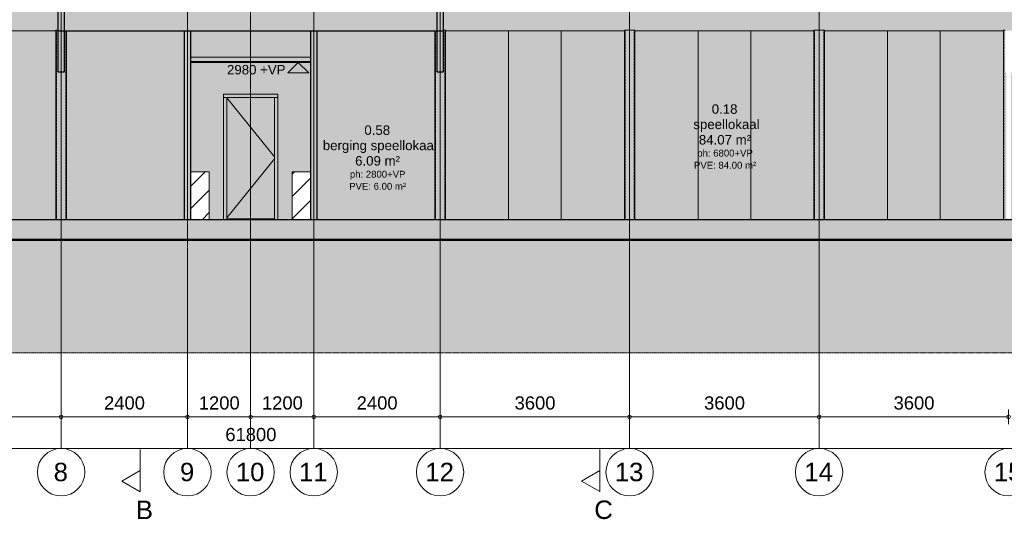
# Model space of a CAD drawing. Header units: millimetres. Extents: x -85630 to 257083, y -5697 to 14715.
# Tile 78 of 93: x 189212 to 207919, y -5694 to 3790. Entities that reach past the tile are written whole.
import ezdxf

# ---------------------------------------------------------------- set-up
doc = ezdxf.new("R2010")
doc.units = ezdxf.units.MM
for name, pattern in [('HAZ_hartlijn', [8, 5, -1, 1, -1]), ('Hidden', [7.14375, 4.7625, -2.38125]), ('THO_hartlijn', [8, 5, -1, 1, -1]), ('THO_hhidden', [2.5, 1.5, -1]), ('THO_hidden', [6, 3, -3]), ('THO_stramienlijn', [20, 17, -1.5, 0, -1.5])]:
    doc.linetypes.add(name, pattern=pattern)
for name, color, linetype, lineweight in [('A-ANNO-DIMS', 7, 'Continuous', 13), ('A-ANNO-DIMS-100', 7, 'Continuous', 13), ('A-AREA-IDEN', 7, 'Continuous', 13), ('A-CLNG', 7, 'Continuous', 13), ('A-CLNG-PATT', 7, 'Continuous', 13), ('A-DETL-GENF', 7, 'Continuous', 13), ('A-DOOR', 7, 'Continuous', 13), ('A-FLOR', 7, 'Continuous', 18), ('A-FLOR-LEVL', 7, 'Continuous', 13), ('A-FLOR-PATT', 7, 'Continuous', 25), ('A-GENM', 7, 'Continuous', 13), ('A-WALL-PATT', 7, 'Continuous', 25), ('C-TOPO', 7, 'Continuous', 13), ('C-TOPO-PATT', 7, 'Continuous', 50), ('G-ANNO-DIMS', 7, 'Continuous', 13), ('I-WALL', 7, 'Continuous', 18), ('S-COLS', 7, 'Continuous', 13), ('S-GRID', 7, 'Continuous', 13), ('S-GRID-IDEN', 7, 'Continuous', 13)]:
    doc.layers.add(name, color=color, linetype=linetype, lineweight=lineweight)
doc.layers.add('G-ANNO-SYMB', color=7, linetype='THO_hidden', lineweight=13, true_color=0xff8040)
doc.styles.add('Arial', font='arial.ttf', dxfattribs={"height": 250})
doc.styles.add('Arial_1', font='arial.ttf', dxfattribs={"height": 180})
doc.styles.add('Arial_2', font='arial.ttf', dxfattribs={"height": 350})
doc.styles.add('Arial_3', font='arial.ttf', dxfattribs={"height": 130})
doc.dimstyles.new('THO_25_-_transparant', dxfattribs={"dimscale": 304.8, "dimtxt": 0.836827, "dimasz": 0.229659, "dimexe": 0.459318, "dimexo": 0.0625, "dimgap": 0.213255, "dimtad": 1, "dimdec": 3, "dimlfac": 304.8, "dimrnd": 0.001, "dimdsep": 46, "dimtxsty": 'Arial', "dimblk1": 'DOTBLANK', "dimblk2": 'DOTBLANK', "dimsah": 1, "dimcen": 0.09, "dimdle": 0.229659, "dimazin": 0, "dimtfac": 1, "dimtdec": 4, "dimtix": 1, "dimtmove": 0, "dimatfit": 3, "dimfxl": 0.001507, "dimfxlon": 1, "dimtvp": 1, "dimtolj": 1, "dimtzin": 0, "dimarcsym": 2})
pattern_1 = [(45, (19207.56, -376), (-212.132, 212.132), [])]

# ---------------------------------------------------------------- blocks, each defined once
blk = doc.blocks.new('NLRS_28_SCO_UN_koker_gen_bcb - K200_200_12_5-2195922-01 doorsnede EE _plotview_')
at = {"layer": 'S-COLS', "linetype": 'Hidden', "true_color": 0x7186a5}
blk.add_hatch(color=252, dxfattribs=at).paths.add_polyline_path([(30199.635701, 0), (30199.635701, 3590), (29999.635701, 3590), (29999.635701, 0)])
at = {"layer": 'S-COLS'}
for p, q in [((29999.635701, 3590), (29999.635701, 0)), ((30199.635701, 3590), (29999.635701, 3590)), ((30199.635701, 3590), (30199.635701, 0))]:
    blk.add_line(p, q, dxfattribs=at)
at = {"layer": 'S-COLS', "linetype": 'Hidden'}
for p, q in [((30012.135701, 0), (30012.135701, 3590)), ((30187.135701, 3590), (30187.135701, 0))]:
    blk.add_line(p, q, dxfattribs=at)
blk = doc.blocks.new('NLRS_01_GM_WPB_dummy placeholder_gen_tho - garderobe 3150x350x900-2383201-01 doorsnede EE _plotview_')
at = {"layer": 'A-GENM', "true_color": 0x808080}
h = blk.add_hatch(dxfattribs=at)
h.set_pattern_fill('FP_21', color=8, style=0, pattern_type=2)
h.set_pattern_definition(pattern_1)
h.paths.add_polyline_path([(40112.135701, 0), (40112.135701, 900), (39762.135701, 900), (39762.135701, 0)])
at = {"layer": 'A-GENM', "linetype": 'THO_hhidden'}
for p, q in [((40112.135701, 900), (39762.135701, 900)), ((39762.135701, 900), (39762.135701, 0)), ((40112.135701, 0), (40112.135701, 900)), ((39762.135701, 0), (40112.135701, 0))]:
    blk.add_line(p, q, dxfattribs=at)
blk = doc.blocks.new('NLRS_01_GM_WPB_dummy placeholder_gen_tho - garderobe 3150x350x900-V191-01 doorsnede EE _plotview_')
at = {"layer": 'A-GENM', "true_color": 0x808080}
h = blk.add_hatch(dxfattribs=at)
h.set_pattern_fill('FP_21', color=8, style=0, pattern_type=2)
h.set_pattern_definition(pattern_1)
h.paths.add_polyline_path([(41687, 0), (42037, 0), (42037, 900), (41687, 900), (41687, 69)])
at = {"layer": 'A-GENM', "linetype": 'THO_hhidden'}
for p, q in [((42037, 900), (41687, 900)), ((41687, 900), (41687, 0)), ((42037, 0), (42037, 900)), ((41687, 0), (42037, 0))]:
    blk.add_line(p, q, dxfattribs=at)
blk = doc.blocks.new('NLRS_32_DO_WB_binnen deurkozijn hout_gen_tho - 930x2315 enkel_ rechtsdraaiend-2384654-01 doorsnede EE _plotview_')
at = {"layer": 'A-DOOR', "true_color": 0x7f7f7f}
blk.add_hatch(color=8, dxfattribs=at).paths.add_polyline_path([(40903, 0), (41350, 0), (41350, 10), (40450, 10), (40450, 0)])
blk = doc.blocks.new('NLRS_32_DO_WPB_binnen deurkozijn hout_gen_tho - enkele deur_ rechtsdraaiend-1905093-01 doorsnede EE _plotview_')
at = {"layer": 'A-DOOR', "true_color": 0xfafafa}
for points in [[(40383, 2310), (41417, 2310), (41417, 2377), (40383, 2377)], [(40383, 0), (40450, 0), (40450, 2310), (40383, 2310), (40383, 69)], [(41417, 0), (41417, 2310), (41350, 2310), (41350, 0)]]:
    blk.add_hatch(color=7, dxfattribs=at).paths.add_polyline_path(points)
at = {"layer": 'A-DOOR'}
for p, q in [((41417, 2310), (40383, 2310)), ((40450, 2310), (40383, 2310)), ((40450, 2310), (40450, 0)), ((41350, 0), (41350, 2310)), ((41417, 2310), (41350, 2310))]:
    blk.add_line(p, q, dxfattribs=at)
blk = doc.blocks.new('NLRS_32_DO_UN_deur_gen_tho - dichte deur_ rechtsdraaiend-1905095-01 doorsnede EE _plotview_')
at = {"layer": 'A-GENM', "true_color": 0xfafafa}
blk.add_hatch(color=7, dxfattribs=at).paths.add_polyline_path([(41350, 10), (41350, 2310), (40450, 2310), (40450, 10), (40903, 10)])
at = {"layer": 'A-GENM'}
for p, q in [((40450, 2306), (41350, 1186)), ((40450, 2306), (41350, 1186)), ((41350, 1149), (40450, 29)), ((41350, 1149), (40450, 29)), ((40450, 10), (41350, 10))]:
    blk.add_line(p, q, dxfattribs=at)
blk = doc.blocks.new('NLRS_28_SCO_UN_koker_gen_bcb - K200_200_12_5-V202-01 doorsnede EE _plotview_')
at = {"layer": 'S-COLS', "linetype": 'Hidden', "true_color": 0x7186a5}
blk.add_hatch(color=252, dxfattribs=at).paths.add_polyline_path([(37243, 0), (37400, 0), (37400, 3580), (37362, 3580), (37362, 2800), (37237, 2800), (37237, 3590), (37200, 3590), (37200, 0)])
at = {"layer": 'S-COLS'}
for p, q in [((37200, 3590), (37200, 0)), ((37237, 3590), (37200, 3590)), ((37400, 3580), (37400, 0))]:
    blk.add_line(p, q, dxfattribs=at)
at = {"layer": 'S-COLS', "linetype": 'Hidden'}
for p, q in [((37212, 0), (37212, 3590)), ((37387, 3580), (37387, 0))]:
    blk.add_line(p, q, dxfattribs=at)
blk = doc.blocks.new('NLRS_28_SCO_UN_koker_gen_bcb - K200_200_12_5-V203-01 doorsnede EE _plotview_')
at = {"layer": 'S-COLS', "linetype": 'Hidden', "true_color": 0x7186a5}
blk.add_hatch(color=252, dxfattribs=at).paths.add_polyline_path([(44562, 0), (44600, 0), (44600, 3590), (44562, 3590), (44562, 2800), (44437, 2800), (44437, 3580), (44400, 3580), (44400, 0)])
at = {"layer": 'S-COLS'}
for p, q in [((44400, 3580), (44400, 0)), ((44600, 3590), (44562, 3590)), ((44600, 3590), (44600, 0))]:
    blk.add_line(p, q, dxfattribs=at)
at = {"layer": 'S-COLS', "linetype": 'Hidden'}
for p, q in [((44412, 0), (44412, 3580)), ((44587, 3590), (44587, 0))]:
    blk.add_line(p, q, dxfattribs=at)
blk = doc.blocks.new('NLRS_28_SCO_UN_koker_gen_bcb - K200_200_12_5-V205-01 doorsnede EE _plotview_')
at = {"layer": 'S-COLS', "linetype": 'Hidden', "true_color": 0x7186a5}
h = blk.add_hatch(color=252, dxfattribs=at)
h.paths.add_polyline_path([(55200, 0), (55268, 0), (55268, 25), (55255, 25), (55255, 2702), (55268, 2702), (55268, 2727), (55250, 2727), (55250, 2800), (55237, 2800), (55237, 3590), (55200, 3590), (55200, 69)])
h.paths.add_polyline_path([(55332, 0), (55400, 0), (55400, 2980), (55362, 2980), (55362, 3080), (55400, 3080), (55400, 3580), (55362, 3580), (55362, 2800), (55349, 2800), (55349, 2727), (55332, 2727), (55332, 2702), (55345, 2702), (55345, 25), (55332, 25)])
at = {"layer": 'S-COLS'}
for p, q in [((55200, 3590), (55200, 0)), ((55237, 3590), (55200, 3590)), ((55400, 3580), (55400, 3080)), ((55400, 2980), (55400, 0))]:
    blk.add_line(p, q, dxfattribs=at)
at = {"layer": 'S-COLS', "linetype": 'Hidden'}
for p, q in [((55212, 0), (55212, 3590)), ((55387, 3580), (55387, 3080)), ((55387, 2980), (55387, 0))]:
    blk.add_line(p, q, dxfattribs=at)
blk = doc.blocks.new('NLRS_01_DI_UN_afbreeklijn_gen_tho - afbreeklijn-2412068-01 doorsnede EE _plotview_')
at = {"layer": 'A-DETL-GENF', "linetype": 'HAZ_hartlijn', "lineweight": 18}
blk.add_line((82280, -2533), (-481, -2533), dxfattribs=at)
blk = doc.blocks.new('Section - Horizontaal links-23535-01 doorsnede EE _plotview_')
at = {"layer": 'G-ANNO-SYMB', "color": 7, "linetype": 'Continuous'}
for p, q in [((38450, 13973), (38800, 14173)), ((38800, 14173), (38800, 13773)), ((38800, 13773), (38450, 13973))]:
    blk.add_line(p, q, dxfattribs=at)
at = {"layer": 'G-ANNO-SYMB', "color": 7, "linetype": 'Continuous', "lineweight": 18}
blk.add_line((38800, 14173), (38800, 13373), dxfattribs=at)
blk = doc.blocks.new('Grid - Stramienbol 9_0mm-3500-01 doorsnede EE _plotview_')
at = {"layer": 'S-GRID-IDEN'}
blk.add_circle((9999.635701, -4800), 450, dxfattribs=at)
blk = doc.blocks.new('DIMBLOCK64-01 doorsnede EE _plotview_')
at = {"layer": 'A-ANNO-DIMS-100'}
for p, q in [((162700, -4350), (162700, -4210)), ((224500, -4350), (224500, -4210)), ((162630, -4350), (224570, -4350)), ((162700, -4350), (162700, -4490)), ((224500, -4350), (224500, -4490))]:
    blk.add_line(p, q, dxfattribs=at)
for centre in [(162700, -4350), (224500, -4350)]:
    blk.add_circle(centre, 35, dxfattribs=at)
at = {"layer": 'A-ANNO-DIMS-100', "color": 0, "insert": (193119, -3960), "char_height": 250, "width": 1153.68, "attachment_point": 1, "line_spacing_factor": 0.941778, "style": 'Arial'}
blk.add_mtext('61800', dxfattribs=at)
blk = doc.blocks.new('_DotBlank')
at = {"color": 0, "linetype": 'ByBlock', "lineweight": -2}
blk.add_line((-0.5, 0), (-1, 0), dxfattribs=at)
blk.add_circle((0, 0), 0.5, dxfattribs=at)
blk = doc.blocks.new('DIMBLOCK71-01 doorsnede EE _plotview_')
at = {"layer": 'A-ANNO-DIMS-100'}
for p, q in [((186400, -3750), (186400, -3610)), ((190000, -3750), (190000, -3610)), ((186400, -3750), (190000, -3750)), ((186400, -3750), (186400, -3890)), ((190000, -3750), (190000, -3890))]:
    blk.add_line(p, q, dxfattribs=at)
for centre in [(186400, -3750), (190000, -3750)]:
    blk.add_circle(centre, 35, dxfattribs=at)
at = {"layer": 'A-ANNO-DIMS-100', "color": 0, "insert": (187815, -3360), "char_height": 250, "width": 922.94, "attachment_point": 1, "line_spacing_factor": 0.941778, "style": 'Arial'}
blk.add_mtext('3600', dxfattribs=at)
blk = doc.blocks.new('DIMBLOCK72-01 doorsnede EE _plotview_')
at = {"layer": 'A-ANNO-DIMS-100'}
for p, q in [((190000, -3750), (190000, -3610)), ((192400, -3750), (192400, -3610)), ((190000, -3750), (192400, -3750)), ((190000, -3750), (190000, -3890)), ((192400, -3750), (192400, -3890))]:
    blk.add_line(p, q, dxfattribs=at)
for centre in [(190000, -3750), (192400, -3750)]:
    blk.add_circle(centre, 35, dxfattribs=at)
at = {"layer": 'A-ANNO-DIMS-100', "color": 0, "insert": (190815, -3360), "char_height": 250, "width": 922.94, "attachment_point": 1, "line_spacing_factor": 0.941778, "style": 'Arial'}
blk.add_mtext('2400', dxfattribs=at)
blk = doc.blocks.new('DIMBLOCK73-01 doorsnede EE _plotview_')
at = {"layer": 'A-ANNO-DIMS-100'}
for p, q in [((192400, -3750), (192400, -3610)), ((193600, -3750), (193600, -3610)), ((192400, -3750), (193600, -3750)), ((192400, -3750), (192400, -3890)), ((193600, -3750), (193600, -3890))]:
    blk.add_line(p, q, dxfattribs=at)
for centre in [(192400, -3750), (193600, -3750)]:
    blk.add_circle(centre, 35, dxfattribs=at)
at = {"layer": 'A-ANNO-DIMS-100', "color": 0, "insert": (192615, -3360), "char_height": 250, "width": 922.94, "attachment_point": 1, "line_spacing_factor": 0.941778, "style": 'Arial'}
blk.add_mtext('1200', dxfattribs=at)
blk = doc.blocks.new('DIMBLOCK74-01 doorsnede EE _plotview_')
at = {"layer": 'A-ANNO-DIMS-100'}
for p, q in [((193600, -3750), (193600, -3610)), ((194800, -3750), (194800, -3610)), ((193600, -3750), (194800, -3750)), ((193600, -3750), (193600, -3890)), ((194800, -3750), (194800, -3890))]:
    blk.add_line(p, q, dxfattribs=at)
for centre in [(193600, -3750), (194800, -3750)]:
    blk.add_circle(centre, 35, dxfattribs=at)
at = {"layer": 'A-ANNO-DIMS-100', "color": 0, "insert": (193815, -3360), "char_height": 250, "width": 922.94, "attachment_point": 1, "line_spacing_factor": 0.941778, "style": 'Arial'}
blk.add_mtext('1200', dxfattribs=at)
blk = doc.blocks.new('DIMBLOCK75-01 doorsnede EE _plotview_')
at = {"layer": 'A-ANNO-DIMS-100'}
for p, q in [((194800, -3750), (194800, -3610)), ((197200, -3750), (197200, -3610)), ((194800, -3750), (197200, -3750)), ((194800, -3750), (194800, -3890)), ((197200, -3750), (197200, -3890))]:
    blk.add_line(p, q, dxfattribs=at)
for centre in [(194800, -3750), (197200, -3750)]:
    blk.add_circle(centre, 35, dxfattribs=at)
at = {"layer": 'A-ANNO-DIMS-100', "color": 0, "insert": (195615, -3360), "char_height": 250, "width": 922.94, "attachment_point": 1, "line_spacing_factor": 0.941778, "style": 'Arial'}
blk.add_mtext('2400', dxfattribs=at)
blk = doc.blocks.new('DIMBLOCK76-01 doorsnede EE _plotview_')
at = {"layer": 'A-ANNO-DIMS-100'}
for p, q in [((197200, -3750), (197200, -3610)), ((200800, -3750), (200800, -3610)), ((197200, -3750), (200800, -3750)), ((197200, -3750), (197200, -3890)), ((200800, -3750), (200800, -3890))]:
    blk.add_line(p, q, dxfattribs=at)
for centre in [(197200, -3750), (200800, -3750)]:
    blk.add_circle(centre, 35, dxfattribs=at)
at = {"layer": 'A-ANNO-DIMS-100', "color": 0, "insert": (198615, -3360), "char_height": 250, "width": 922.94, "attachment_point": 1, "line_spacing_factor": 0.941778, "style": 'Arial'}
blk.add_mtext('3600', dxfattribs=at)
blk = doc.blocks.new('DIMBLOCK77-01 doorsnede EE _plotview_')
at = {"layer": 'A-ANNO-DIMS-100'}
for p, q in [((200800, -3750), (200800, -3610)), ((204400, -3750), (204400, -3610)), ((200800, -3750), (204400, -3750)), ((200800, -3750), (200800, -3890)), ((204400, -3750), (204400, -3890))]:
    blk.add_line(p, q, dxfattribs=at)
for centre in [(200800, -3750), (204400, -3750)]:
    blk.add_circle(centre, 35, dxfattribs=at)
at = {"layer": 'A-ANNO-DIMS-100', "color": 0, "insert": (202215, -3360), "char_height": 250, "width": 922.94, "attachment_point": 1, "line_spacing_factor": 0.941778, "style": 'Arial'}
blk.add_mtext('3600', dxfattribs=at)
blk = doc.blocks.new('DIMBLOCK78-01 doorsnede EE _plotview_')
at = {"layer": 'A-ANNO-DIMS-100'}
for p, q in [((204400, -3750), (204400, -3610)), ((208000, -3750), (208000, -3610)), ((204400, -3750), (208000, -3750)), ((204400, -3750), (204400, -3890)), ((208000, -3750), (208000, -3890))]:
    blk.add_line(p, q, dxfattribs=at)
for centre in [(204400, -3750), (208000, -3750)]:
    blk.add_circle(centre, 35, dxfattribs=at)
at = {"layer": 'A-ANNO-DIMS-100', "color": 0, "insert": (205815, -3360), "char_height": 250, "width": 922.94, "attachment_point": 1, "line_spacing_factor": 0.941778, "style": 'Arial'}
blk.add_mtext('3600', dxfattribs=at)
blk = doc.blocks.new('Spot Elevations - arrow below 13mm-1358115-01 doorsnede EE _plotview_')
at = {"layer": 'G-ANNO-DIMS'}
for p, q in [((23324.759169, 6770), (23524.759169, 6970)), ((23324.759169, 6970), (23724.759169, 6970)), ((23524.759169, 6970), (23724.759169, 6770)), ((23724.759169, 6770), (23324.759169, 6770))]:
    blk.add_line(p, q, dxfattribs=at)

msp = doc.modelspace()

# ---------------------------------------------------------------- hatches: boundary and pattern name
at = {"layer": 'A-CLNG', "true_color": 0xebebeb}
msp.add_hatch(color=7, dxfattribs=at).paths.add_polyline_path([(192462.3338148, 2980), (194737.3338148, 2980), (194737.3338148, 2995), (192462.3338148, 2995)])
at = {"layer": 'A-CLNG-PATT', "true_color": 0xc8ffff}
msp.add_hatch(color=7, dxfattribs=at).paths.add_polyline_path([(192462.3338148, 2995), (194737.3338148, 2995), (194737.3338148, 3080), (192462.3338148, 3080)])
at = {"layer": 'A-FLOR', "true_color": 0x7f7f7f}
h = msp.add_hatch(color=8, dxfattribs=at)
h.paths.add_polyline_path([(161370.5589453, 3580), (164227.4928897, 3580), (164227.4928897, 3990), (161370.5589453, 3990)])
h.paths.add_polyline_path([(225821.30548, 3580), (225821.30548, 3990), (222972.8074489, 3990), (222972.8074489, 3580), (225537.4379181, 3580)])
h.paths.add_polyline_path([(170737.3338148, 3580), (176899.8338148, 3580), (176899.8338148, 3990), (170737.3338148, 3990), (170737.3338148, 3950.5146656)])
h.paths.add_polyline_path([(217662.9665238, 3580), (217662.9665238, 3990), (210299.8338148, 3990), (210299.8338148, 3580), (217553.7841419, 3580)])
h.paths.add_polyline_path([(179099.8338148, 3580), (179262.3338148, 3580), (179262.3338148, 3990), (179099.8338148, 3990)])
h.paths.add_polyline_path([(189937.3338148, 3580), (197262.3338148, 3580), (197261.9974608, 3990), (189937.3338148, 3990), (189937.3338148, 3950.5146656)])
h.paths.add_polyline_path([(208099.8338148, 3580), (208099.8338148, 3990), (207937.3338148, 3990), (207937.3338148, 3580)])
msp.add_hatch(color=8, dxfattribs=at).paths.add_polyline_path([(224206.8289554, -390), (224477.0574301, -390), (224477.0574301, 0), (162723.1052483, 0), (162723.1052483, -390), (223541.5244741, -390)])
at = {"layer": 'A-FLOR-PATT', "true_color": 0xf0f0f0}
for points in [[(182957.9511118, 3580), (186299.8338148, 3580), (186299.8338148, 3590), (186499.8338148, 3590), (186499.8338148, 3580), (189899.8338148, 3580), (189899.8338148, 3590), (189937.3338148, 3590), (189937.3338148, 3990), (179262.3338148, 3990), (179262.3338148, 3590), (179299.8338148, 3590), (179299.8338148, 3580), (182699.8338148, 3580), (182699.8338148, 3590), (182899.8338148, 3590), (182899.8338148, 3580)], [(201586.4765895, 3580), (204299.8338148, 3580), (204299.8338148, 3590), (204499.8338148, 3590), (204499.8338148, 3580), (207899.8338148, 3580), (207899.8338148, 3590), (207937.3338148, 3590), (207937.3338148, 3990), (197262.3338148, 3990), (197262.3338148, 3590), (197299.8338148, 3590), (197299.8338148, 3580), (200699.8338148, 3580), (200699.8338148, 3590), (200899.8338148, 3590), (200899.8338148, 3580)]]:
    msp.add_hatch(color=7, dxfattribs=at).paths.add_polyline_path(points)
at = {"layer": 'A-WALL-PATT', "lineweight": 18, "true_color": 0xafafaf}
for points in [[(189943.6481659, 2800), (190062.3338148, 2800), (190062.3338148, 7800), (189937.3338148, 7800), (189937.3338148, 2800)], [(197262.3338148, 2800), (197262.3338148, 7570), (197137.3338148, 7570), (197137.3338148, 2800)], [(192337.3338148, 0), (192462.3338148, 0), (192462.3338148, 3580), (192337.3338148, 3580), (192337.3338148, 68.8502957)], [(194737.3338148, 0), (194862.3338148, 0), (194862.3338148, 3580), (194737.3338148, 3580), (194737.3338148, 68.8502957)]]:
    msp.add_hatch(color=253, dxfattribs=at).paths.add_polyline_path(points)
at = {"layer": 'A-WALL-PATT', "lineweight": 18, "true_color": 0xf0f0f0}
for points in [[(189610.9959253, 0), (189899.8338148, 0), (189899.8338148, 3580), (188699.8338148, 3580), (188699.8338148, 0)], [(190276.3004066, 0), (192337.3338148, 0), (192337.3338148, 3580), (190099.8338148, 3580), (190099.8338148, 0)], [(194862.3338148, 0), (197099.8338148, 0), (197099.8338148, 3580), (194862.3338148, 3580), (194862.3338148, 68.8502957)], [(197594.6497015, 0), (198499.8338148, 0), (198499.8338148, 3580), (197299.8338148, 3580), (197299.8338148, 0)], [(206908.9124403, 0), (207899.8338148, 0), (207899.8338148, 3580), (206699.8338148, 3580), (206699.8338148, 0)]]:
    msp.add_hatch(color=7, dxfattribs=at).paths.add_polyline_path(points)
h = msp.add_hatch(color=7, dxfattribs=at)
h.paths.add_polyline_path([(202099.8338148, 0), (202099.8338148, 3580), (200899.8338148, 3580), (200899.8338148, 0)])
h.paths.add_polyline_path([(200699.8338148, 0), (200699.8338148, 3580), (199499.8338148, 3580), (199499.8338148, 0)])
h = msp.add_hatch(color=7, dxfattribs=at)
h.paths.add_polyline_path([(203099.8338148, 0), (204299.8338148, 0), (204299.8338148, 3580), (203099.8338148, 3580), (203099.8338148, 68.8502957)])
h.paths.add_polyline_path([(205578.3034776, 0), (205699.8338148, 0), (205699.8338148, 3580), (204499.8338148, 3580), (204499.8338148, 0), (205245.651237, 0)])
at = {"layer": 'C-TOPO-PATT', "lineweight": 13, "true_color": 0xc0c0c0}
msp.add_hatch(color=9, dxfattribs=at).paths.add_polyline_path([(196264.0407388, -2533), (234980.6035672, -2533), (234980.6035672, -63), (224477.0574301, -63), (224477.0574301, -390), (162723.1052483, -390), (162723.1052483, -63), (152219.0640624, -63), (152219.0640624, -2533), (193602.8228134, -2533)])
at = {"layer": 'I-WALL', "true_color": 0xd7e6e6}
h = msp.add_hatch(color=254, dxfattribs=at)
h.paths.add_polyline_path([(193082.8338148, 0), (193082.8338148, 2377), (194116.8338148, 2377), (194116.8338148, 0), (194387.3338148, 0), (194387.3338148, 900), (194737.3338148, 900.6355178), (194737.3338148, 2980), (192462.3338148, 2980), (192462.3338148, 900), (192812.3338148, 900), (192812.3338148, 0)])
h.paths.add_polyline_path([(192720.2307392, 3080), (194737.3338148, 3080), (194737.3338148, 3580), (192462.3338148, 3580), (192462.3338148, 3080)])
for points in [[(199499.8338148, 0), (199499.8338148, 3580), (198499.8338148, 3580), (198499.8338148, 0), (198925.2586641, 0)], [(203099.8338148, 0), (203099.8338148, 3580), (202099.8338148, 3580), (202099.8338148, 0)], [(205699.8338148, 0), (206699.8338148, 0), (206699.8338148, 3580), (205699.8338148, 3580), (205699.8338148, 68.8502957)]]:
    msp.add_hatch(color=254, dxfattribs=at).paths.add_polyline_path(points)

# ---------------------------------------------------------------- linework, layer by layer
at = {"layer": 'A-CLNG'}
for p, q in [((194737.3338148, 3080), (192462.3338148, 3080)), ((194737.3338148, 2995), (192462.3338148, 2995)), ((192462.3338148, 2980), (194737.3338148, 2980))]:
    msp.add_line(p, q, dxfattribs=at)
at = {"layer": 'A-FLOR', "lineweight": 25}
for p, q in [((197262.3338148, 3580), (197262.3338148, 3990)), ((189937.3338148, 3580), (197262.3338148, 3580)), ((162722.6254316, 0), (224477.042198, 0))]:
    msp.add_line(p, q, dxfattribs=at)
at = {"layer": 'A-FLOR'}
for p, q in [((189899.8338148, 3580), (186499.8338148, 3580)), ((199499.8338148, 3580), (197299.8338148, 3580)), ((204299.8338148, 3580), (200899.8338148, 3580))]:
    msp.add_line(p, q, dxfattribs=at)
at = {"layer": 'A-FLOR-LEVL', "color": 5, "linetype": 'THO_stramienlijn', "true_color": 0x0000ff}
msp.add_line((152573.3532355, 0), (234679.3367399, 0), dxfattribs=at)
at = {"layer": 'C-TOPO', "lineweight": 50}
msp.add_line((224477.0574301, -390), (162723.1052483, -390), dxfattribs=at)
at = {"layer": 'G-ANNO-SYMB', "color": 16, "linetype": 'THO_hartlijn', "lineweight": 18, "true_color": 0x800000}
for p, q in [((200234.9790687, -4559.0966484), (200234.9790687, -5169.4074583)), ((191500.1981138, -4705.3280072), (191500.1981138, -5170.9317343))]:
    msp.add_line(p, q, dxfattribs=at)
at = {"layer": 'I-WALL', "lineweight": 25}
for p, q in [((189937.3338148, 7800), (189937.3338148, 2800)), ((190062.3338148, 2800), (190062.3338148, 7800)), ((197137.3338148, 7570), (197137.3338148, 2800)), ((197262.3338148, 2800), (197262.3338148, 7570)), ((192337.3338148, 3580), (192337.3338148, 0)), ((192462.3338148, 0), (192462.3338148, 3580)), ((194737.3338148, 3580), (194737.3338148, 0)), ((194862.3338148, 0), (194862.3338148, 3580)), ((189937.3338148, 2800), (190062.3338148, 2800)), ((197137.3338148, 2800), (197262.3338148, 2800))]:
    msp.add_line(p, q, dxfattribs=at)
at = {"layer": 'I-WALL'}
for p, q in [((198499.8338148, 0), (198499.8338148, 3580)), ((199499.8338148, 0), (199499.8338148, 3580)), ((200699.8338148, 3580), (199499.8338148, 3580)), ((202099.8338148, 0), (202099.8338148, 3580)), ((203099.8338148, 0), (203099.8338148, 3580)), ((207899.8338148, 3580), (204499.8338148, 3580)), ((205699.8338148, 0), (205699.8338148, 3580)), ((206699.8338148, 0), (206699.8338148, 3580)), ((193082.8338148, 0), (193082.8338148, 2377)), ((193082.8338148, 2377), (194116.8338148, 2377)), ((194116.8338148, 2377), (194116.8338148, 0))]:
    msp.add_line(p, q, dxfattribs=at)
at = {"layer": 'S-GRID', "color": 5, "linetype": 'THO_stramienlijn', "true_color": 0x0000ff}
for p, q in [((189999.8338148, -4350), (189999.8338148, 13370)), ((192399.8338148, -4350), (192399.8338148, 13370)), ((193599.8338148, -4350), (193599.8338148, 13370)), ((194799.8338148, -4350), (194799.8338148, 13370)), ((197199.8338148, -4350), (197199.8338148, 13370)), ((200799.8338148, -4350), (200799.8338148, 13370)), ((204399.8338148, -4350), (204399.8338148, 13370))]:
    msp.add_line(p, q, dxfattribs=at)

# ---------------------------------------------------------------- block references
at = {"layer": 'A-DETL-GENF', "linetype": 'HAZ_hartlijn', "lineweight": 18}
msp.add_blockref('NLRS_01_DI_UN_afbreeklijn_gen_tho - afbreeklijn-2412068-01 doorsnede EE _plotview_', (152700.1981138, 0), dxfattribs=at)
at = {"layer": 'A-DOOR'}
msp.add_blockref('NLRS_32_DO_WPB_binnen deurkozijn hout_gen_tho - enkele deur_ rechtsdraaiend-1905093-01 doorsnede EE _plotview_', (152700.1981138, 0), dxfattribs=at)
at = {"layer": 'A-DOOR', "color": 8, "true_color": 0x7f7f7f}
msp.add_blockref('NLRS_32_DO_WB_binnen deurkozijn hout_gen_tho - 930x2315 enkel_ rechtsdraaiend-2384654-01 doorsnede EE _plotview_', (152700.1981138, 0), dxfattribs=at)
at = {"layer": 'A-GENM'}
msp.add_blockref('NLRS_32_DO_UN_deur_gen_tho - dichte deur_ rechtsdraaiend-1905095-01 doorsnede EE _plotview_', (152700.1981138, 0), dxfattribs=at)
at = {"layer": 'A-GENM', "linetype": 'THO_hhidden'}
for name in ['NLRS_01_GM_WPB_dummy placeholder_gen_tho - garderobe 3150x350x900-2383201-01 doorsnede EE _plotview_', 'NLRS_01_GM_WPB_dummy placeholder_gen_tho - garderobe 3150x350x900-V191-01 doorsnede EE _plotview_']:
    msp.add_blockref(name, (152700.1981138, 0), dxfattribs=at)
at = {"layer": 'G-ANNO-DIMS'}
msp.add_blockref('Spot Elevations - arrow below 13mm-1358115-01 doorsnede EE _plotview_', (170979.9142226, -3990), dxfattribs=at)
at = {"layer": 'G-ANNO-SYMB', "color": 7, "linetype": 'Continuous', "extrusion": (0, 0, -1), "rotation": 180}
for p in [(-152700.1981138, 9002.5588176), (-161434.9790687, 9004.0830937)]:
    msp.add_blockref('Section - Horizontaal links-23535-01 doorsnede EE _plotview_', p, dxfattribs=at)
at = {"layer": 'S-COLS', "linetype": 'Hidden'}
for name, p in [('NLRS_28_SCO_UN_koker_gen_bcb - K200_200_12_5-V202-01 doorsnede EE _plotview_', (152700.1981138, 0)), ('NLRS_28_SCO_UN_koker_gen_bcb - K200_200_12_5-V203-01 doorsnede EE _plotview_', (152700.1981138, 0)), ('NLRS_28_SCO_UN_koker_gen_bcb - K200_200_12_5-2195922-01 doorsnede EE _plotview_', (170700.1981138, 0)), ('NLRS_28_SCO_UN_koker_gen_bcb - K200_200_12_5-2195922-01 doorsnede EE _plotview_', (174300.1981138, 0)), ('NLRS_28_SCO_UN_koker_gen_bcb - K200_200_12_5-V205-01 doorsnede EE _plotview_', (152700.1981138, 0))]:
    msp.add_blockref(name, p, dxfattribs=at)
at = {"layer": 'S-GRID-IDEN'}
for p in [(180000.1981138, 0), (182400.1981138, 0), (183600.1981138, 0), (184800.1981138, 0), (187200.1981138, 0), (190800.1981138, 0), (194400.1981138, 0), (198000.1981138, 0)]:
    msp.add_blockref('Grid - Stramienbol 9_0mm-3500-01 doorsnede EE _plotview_', p, dxfattribs=at)

# ---------------------------------------------------------------- texts
at = {"layer": 'A-AREA-IDEN', "attachment_point": 1}
for s, insert, char_height, width, style in [('0.18', (202360.2368437, 2183.7301988), 180, 585.231875, 'Arial_1'), ('speellokaal', (202010.8182365, 1893.612268), 180, 1443.0375, 'Arial_1'), ('0.58', (195760.2368437, 1783.7301988), 180, 585.231875, 'Arial_1'), ('berging speellokaal', (194970.8182365, 1493.612268), 180, 2509.281875, 'Arial_1'), ('84.07 m²', (202115.7368437, 1600.8599015), 180, 1178.480625, 'Arial_1'), ('ph: 6800+VP', (202085.7368437, 1322.2118023), 130, 1250.6325, 'Arial_3'), ('6.09 m²', (195585.2368437, 1200.8599015), 180, 1010.12625, 'Arial_1'), ('PVE: 84.00 m²', (202023.2368437, 1092.2118023), 130, 1402.953125, 'Arial_3'), ('ph: 2800+VP', (195485.7368437, 922.2118023), 130, 1250.6325, 'Arial_3'), ('PVE: 6.00 m²', (195472.7368437, 692.2118023), 130, 1282.7, 'Arial_3')]:
    msp.add_mtext(s, dxfattribs=dict(at, insert=insert, char_height=char_height, width=width, style=style))
at = {"layer": 'G-ANNO-DIMS', "insert": (193151.0090947, 2931.1479684), "char_height": 180, "width": 1328.794312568, "attachment_point": 1, "line_spacing_factor": 0.941778, "style": 'Arial_1'}
msp.add_mtext('2980 +VP', dxfattribs=at)
at = {"layer": 'G-ANNO-SYMB', "color": 7, "linetype": 'Continuous', "char_height": 350, "attachment_point": 1, "style": 'Arial_2'}
for s, insert, width in [('B', (191419.3962096, -5339.5954911), 400.84375), ('C', (200128.1771644, -5338.071215), 432.91125)]:
    msp.add_mtext(s, dxfattribs=dict(at, insert=insert, width=width))
at = {"layer": 'S-GRID-IDEN', "char_height": 350, "attachment_point": 1, "style": 'Arial_2'}
for s, insert, width in [('8', (189857.2117453, -4621.2566012), 336.70875), ('9', (192257.2117453, -4621.2566012), 336.70875), ('10', (193318.7117453, -4621.2566012), 673.4175), ('11', (194518.7117453, -4621.2566012), 673.4175), ('12', (196918.7117453, -4621.2566012), 673.4175), ('13', (200518.7117453, -4621.2566012), 673.4175), ('14', (204118.7117453, -4621.2566012), 673.4175), ('15', (207718.7117453, -4621.2566012), 673.4175)]:
    msp.add_mtext(s, dxfattribs=dict(at, insert=insert, width=width))

# ---------------------------------------------------------------- dimensions: what is measured, and where the dimension line sits
at = {"layer": 'A-ANNO-DIMS'}
for base, p1, p2, override, picture, middle in [((189999.8338148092, -3750.0000000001), (186399.8338148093, -3890.0000000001), (189999.8338148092, -3890.0000000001), {"dimpost": '<>', "dimfxl": 3600}, 'DIMBLOCK71-01 doorsnede EE _plotview_', (188199.8338148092, -3557.3567523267)), ((192399.8338148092, -3750.0000000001), (189999.8338148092, -3890.0000000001), (192399.8338148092, -3890.0000000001), {"dimpost": '<>', "dimfxl": 2400}, 'DIMBLOCK72-01 doorsnede EE _plotview_', (191199.8338148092, -3557.2714862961)), ((193599.8338148, -3750), (192399.8338148, -3890), (193599.8338148, -3890), {"dimpost": '<>', "dimfxl": 1200}, 'DIMBLOCK73-01 doorsnede EE _plotview_', (192999.8338148, -3557.2714863)), ((194799.8338148, -3750), (193599.8338148, -3890), (194799.8338148, -3890), {"dimpost": '<>', "dimfxl": 1200}, 'DIMBLOCK74-01 doorsnede EE _plotview_', (194199.8338148, -3557.2714863)), ((197199.833814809, -3750.0000000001), (194799.833814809, -3890.0000000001), (197199.833814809, -3890.0000000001), {"dimpost": '<>', "dimfxl": 2400}, 'DIMBLOCK75-01 doorsnede EE _plotview_', (195999.833814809, -3557.2714862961)), ((200799.8338148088, -3750.0000000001), (197199.833814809, -3890.0000000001), (200799.8338148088, -3890.0000000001), {"dimpost": '<>', "dimfxl": 3600}, 'DIMBLOCK76-01 doorsnede EE _plotview_', (198999.8338148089, -3557.3567523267)), ((204399.8338148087, -3750.0000000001), (200799.8338148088, -3890.0000000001), (204399.8338148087, -3890.0000000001), {"dimpost": '<>', "dimfxl": 3600}, 'DIMBLOCK77-01 doorsnede EE _plotview_', (202599.8338148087, -3557.3567523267)), ((207999.8338148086, -3750.0000000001), (204399.8338148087, -3890.0000000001), (207999.8338148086, -3890.0000000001), {"dimpost": '<>', "dimfxl": 3600}, 'DIMBLOCK78-01 doorsnede EE _plotview_', (206199.8338148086, -3557.3567523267)), ((224499.8338148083, -4350.0000000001), (162699.8338148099, -4490.0000000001), (224499.8338148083, -4490.0000000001), {"dimpost": '<>', "dimfxl": 61800}, 'DIMBLOCK64-01 doorsnede EE _plotview_', (193599.8338148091, -4157.2714862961))]:
    dim = msp.add_linear_dim(base=base, p1=p1, p2=p2, dimstyle='THO_25_-_transparant', override=override, dxfattribs=at)
    dim.commit()
    dim.dimension.update_dxf_attribs({"geometry": picture, "text_midpoint": middle})

doc.saveas('drawing.dxf')
